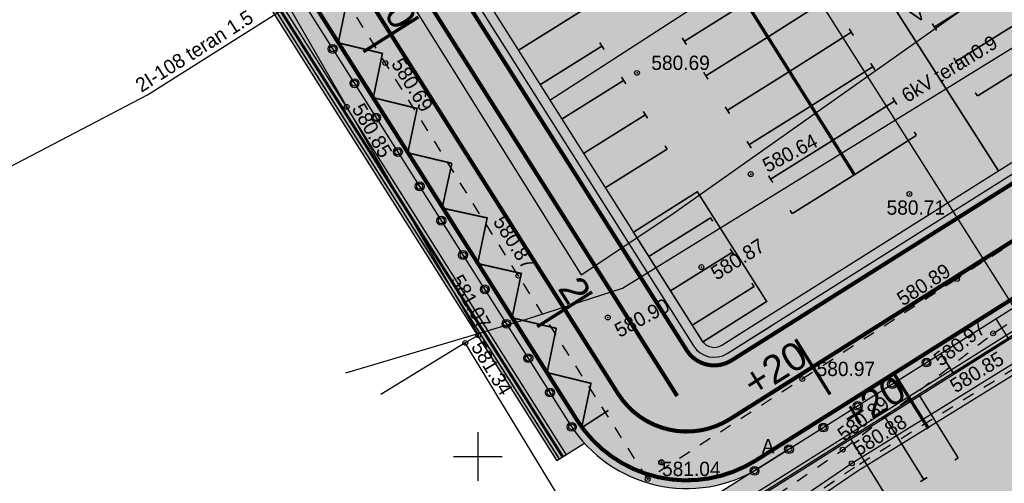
# Model space of a CAD drawing. Header units: metres. Extents: x 733306 to 734033, y 4473325 to 4475372.
# Tile 8 of 27: x 733822 to 733882, y 4474948 to 4474977. Entities that reach past the tile are written whole.
import ezdxf
from ezdxf.enums import TextEntityAlignment as Align

# ---------------------------------------------------------------- set-up
doc = ezdxf.new("R2010")
doc.units = ezdxf.units.M
doc.header["$LTSCALE"] = 0.5
doc.header["$MEASUREMENT"] = 0
doc.header["$PDMODE"] = 32
doc.header["$PDSIZE"] = 0.3
for name, pattern in [('Д_ТРОТ_ТРУБА', [3, 1.5, -1.5]), ('ДОРОГИ_СТРОЯЩ', [9, 8, -1]), ('ЗД_СТР_РАЗВ', [3, 2, -1]), ('невидимаяX2', [0.75, 0.5, -0.25])]:
    doc.linetypes.add(name, pattern=pattern)
for name, color, linetype in [('(001) Setka', 92, 'Continuous'), ('(001) Сетка', 92, 'Continuous'), ('(007) Здания', 7, 'Continuous'), ('(014) Водопровод', 5, 'ИК_Водопровод -------в--------'), ('(016) Кабель', 1, 'Continuous'), ('(020) Теплотрасса', 7, 'ИК_Теплотраса -------т--------'), ("(025) Yo'llar", 7, 'Continuous'), ('(025) Дорога', 7, 'Continuous'), ('(027) Гидрография', 7, 'Continuous'), ('(040) Ограда', 7, 'Continuous'), ('Трассы.Километры и пикеты', 7, 'Continuous')]:
    doc.layers.add(name, color=color, linetype=linetype)
doc.layers.add('.', color=7, linetype='Continuous', lineweight=15)
doc.styles.add('Arial_00010', font='arial.ttf', dxfattribs={"height": 0.2})
doc.styles.add('BM-431', font='txt')
doc.styles.add('D-431', font='txt')
doc.linetypes.add('ИК_Водопровод -------в--------', pattern='A,9,-0.6,["В",Standard,S=1.2,R=0,X=0,Y=-0.6],-1.2', length=10.8)
doc.linetypes.add('ИК_Теплотраса -------т--------', pattern='A,9,-0.6,["Т",Standard,S=1.2,R=0,X=0,Y=-0.6],-1.2', length=10.8)
doc.linetypes.add('ИК_Э_КАБ_ВН', pattern='A,8,-2,["<<",Standard,S=1,R=0,X=0,Y=-0.5],8,[">>",Standard,S=1,R=0,X=-1,Y=-0.5],-2', length=20)
doc.linetypes.add('ОГРАДА_М_1М', pattern='A,2.5,["о",Standard,S=1,R=0,X=0,Y=-0.35],0.5,["0",Standard,S=0.5,R=0,X=-0.3,Y=-0.25],2.5', length=5.5)
doc.linetypes.add('ограждение2', pattern='A,0.25,-0.1,[132,ltypeshp.shx,S=0.1,R=0,X=-0.1,Y=0],-0.1,1', length=1.45)
pattern_1 = [(45, (2188.95611, 1349.47853), (0.0662912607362, 0.243067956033), [0.3125, -0.0625, 0, -0.0625])]
pattern_2 = [(0, (2166.88166, 1456.62503), (0, 0.0825), [0.06, -0.0225]), (90, (2166.88166, 1456.62503), (-0.0825, 5e-18), [0.06, -0.0225])]

# ---------------------------------------------------------------- blocks, each defined once
blk = doc.blocks.new('Setka')
at = {"layer": '(001) Сетка'}
for p, q in [((0, 1.5), (0, -1.5)), ((-1.5, 0), (1.5, 0))]:
    blk.add_line(p, q, dxfattribs=at)
blk = doc.blocks.new('dsfgfdgfdg')
at = {"layer": '(007) Здания', "color": 8, "true_color": 0x828282}
blk.add_lwpolyline([(732259.365, 4473595.227), (732259.535, 4473601.315), (732246.891, 4473601.668), (732246.721, 4473595.581)], dxfattribs=at)
at = {"layer": '(007) Здания', "color": 8, "linetype": 'Continuous', "true_color": 0x828282}
for p in [(732254.059, 4473629.58, 580.711), (732260.034, 4473629.193, 580.893), (732264.054, 4473629.248, 580.973), (732247.724, 4473622.05, 580.64), (732238.702, 4473619.558, 580.689), (732260.024, 4473617.868, 580.967), (732265.024, 4473617.593, 580.895), (732266.033, 4473617.607, 580.88), (732250.874, 4473616.396, 580.872), (732250.349, 4473609.877, 580.9), (732229.77, 4473606.891, 580.692), (732245.2, 4473606.655, 580.867), (732260.014, 4473606.543, 581.041), (732230.739, 4473603.426, 580.852), (732246.932, 4473602.595, 581.074), (732246.891, 4473601.668, 581.338)]:
    blk.add_point(p, dxfattribs=at)
at = {"layer": '(014) Водопровод', "color": 8, "true_color": 0x828282}
blk.add_lwpolyline([(732161.966, 4473598.338), (732162.278, 4473611.129), (732182.515, 4473610.936), (732247.257, 4473609.926), (732247.176, 4473616.559), (732244.394, 4473686.19)], dxfattribs=at)
at = {"layer": '(016) Кабель', "color": 8, "linetype": 'ИК_Э_КАБ_ВН', "true_color": 0x828282}
blk.add_lwpolyline([(732244.437, 4473594.49), (732247.715, 4473605.615), (732249.32, 4473611.615), (732251.676, 4473716.363)], dxfattribs=at)
at = {"layer": '(020) Теплотрасса', "color": 8, "true_color": 0x828282}
for points in [[(732140.31, 4473589.974), (732189.531, 4473651.447), (732221.476, 4473631.582), (732286.38, 4473630.975)], [(732222.562, 4473584.024), (732223.456, 4473593.539), (732223.678, 4473613.226), (732222.143, 4473619.54), (732221.476, 4473631.582)]]:
    blk.add_lwpolyline(points, dxfattribs=at)
at = {"layer": '(025) Дорога', "color": 8, "linetype": 'ЗД_СТР_РАЗВ', "true_color": 0x828282, "flags": 128}
blk.add_lwpolyline([(732264.054, 4473629.248), (732264.191, 4473656.42), (732264.141, 4473673.382), (732264.201, 4473685.347), (732264.222, 4473693.994), (732264.597, 4473694.232)], dxfattribs=at)
at = {"layer": '(025) Дорога', "color": 8, "linetype": 'Д_ТРОТ_ТРУБА', "true_color": 0x828282}
for points in [[(732199.166, 4473638.257), (732199.306, 4473656.96), (732219.198, 4473657.062), (732256.751, 4473656.927), (732258.535, 4473655.598), (732259.599, 4473653.925), (732260.013, 4473652.004), (732260.034, 4473629.116)], [(732260.034, 4473629.116), (732260.014, 4473606.543), (732245.2, 4473606.655), (732198.908, 4473607.363), (732199.11, 4473631.597), (732199.166, 4473638.257)], [(732265.469, 4473602.203), (732265.024, 4473617.593), (732264.054, 4473629.248), (732264.054, 4473629.248)]]:
    blk.add_lwpolyline(points, dxfattribs=at)
at = {"layer": '(027) Гидрография', "color": 8, "true_color": 0x828282}
for points in [[(732266.286, 4473629.217), (732266.033, 4473617.607), (732266.352, 4473603.614), (732266.46, 4473598.867)], [(732266.886, 4473629.211), (732266.633, 4473617.607), (732266.952, 4473603.628), (732267.06, 4473598.88)]]:
    blk.add_lwpolyline(points, dxfattribs=at)
at = {"layer": '(027) Гидрография', "color": 8, "linetype": 'Д_ТРОТ_ТРУБА', "true_color": 0x828282}
blk.add_lwpolyline([(732266.586, 4473629.218), (732266.333, 4473617.607), (732266.652, 4473603.621), (732266.76, 4473598.874)], dxfattribs=at)
at = {"layer": '(040) Ограда', "color": 8, "linetype": 'ОГРАДА_М_1М', "true_color": 0x828282}
blk.add_lwpolyline([(732198.389, 4473603.353), (732198.353, 4473605.088), (732246.932, 4473602.595), (732246.891, 4473601.668)], dxfattribs=at)
at = {"layer": '(001) Setka', "color": 8, "true_color": 0x828282, "rotation": 57.07525194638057}
blk.add_blockref('Setka', (732253.171, 4473598.519), dxfattribs=at)
at = {"layer": '(007) Здания', "color": 8, "true_color": 0x828282, "char_height": 0.88, "attachment_point": 4, "style": 'D-431'}
for s, insert, rotation in [('580.71', (732254, 4473627.947, 580.711), 57.07525), ('580.89', (732259.213, 4473625.487, 580.893), 89.94864), ('580.97', (732263.602, 4473625.378, 580.973), 94.75645), ('580.85', (732265.465, 4473625.313, 580.847), 88.75063), ('580.64', (732247.793, 4473622.985, 580.64), 84.78407), ('580.69', (732238.663, 4473620.631, 580.689), 57.07525), ('580.97', (732259.985, 4473618.942, 580.967), 57.07525), ('580.88', (732265.468, 4473618.2, 580.88), 88.75063), ('580.89', (732264.253, 4473617.905, 580.895), 94.75645), ('580.87', (732251.652, 4473616.729, 580.872), 88.94546), ('580.90', (732251.362, 4473609.834, 580.9), 85.39203), ('581.04', (732259.975, 4473607.617, 581.041), 57.07525), ('580.69', (732230, 4473607.575, 580.692), 359.1234), ('580.87', (732241.55, 4473607.561, 580.867), 359.44395), ('580.85', (732231.012, 4473604.045, 580.852), 357.06266), ('581.07', (732243.151, 4473603.409, 581.074), 357.06266), ('581.34', (732247.284, 4473602.243, 581.338), 358.40024)]:
    blk.add_mtext(s, dxfattribs=dict(at, insert=insert, rotation=rotation))
at = {"layer": '(014) Водопровод', "color": 8, "linetype": 'Continuous', "true_color": 0x828282, "style": 'BM-431'}
blk.add_text('V-150 teran1.0', height=0.875, rotation=92.28789, dxfattribs=at).set_placement((732245.504, 4473635.636, -3484))
at = {"layer": '(016) Кабель', "color": 8, "linetype": 'Continuous', "true_color": 0x828282, "style": 'BM-431'}
blk.add_text('6kV teran0.9', height=0.875, rotation=88.71146, dxfattribs=at).set_placement((732249.298, 4473632.502))
at = {"layer": '(020) Теплотрасса', "color": 8, "linetype": 'Continuous', "true_color": 0x828282, "style": 'BM-431'}
blk.add_text('2I-108 teran 1.5', height=0.875, rotation=89.35353, dxfattribs=at).set_placement((732223.154, 4473593.286))
at = {"layer": "(025) Yo'llar", "color": 8, "linetype": 'ДОРОГИ_СТРОЯЩ', "true_color": 0x828282, "style": 'BM-431'}
blk.add_text('A', height=0.875, rotation=57.07525, dxfattribs=at).set_placement((732262.498, 4473613.292))
blk = doc.blocks.new('BLOCK_2_14_0_255')
at = {"layer": 'Трассы.Километры и пикеты', "color": 0, "const_width": 2}
blk.add_lwpolyline([(0, -20), (0, 20)], dxfattribs=at)
blk = doc.blocks.new('hjhgjghjfghjhgj')
at = {"layer": '(007) Здания', "true_color": 0xababab}
h = blk.add_hatch(dxfattribs=at)
h.set_pattern_fill('ANSI36', color=253)
h.set_pattern_definition([(45, (368243.9679, 2238217.12241), (0.066291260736, 0.243067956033), [0.3125, -0.0625, 0, -0.0625])])
edge = h.paths.add_edge_path(flags=16)
edge.add_line((734380.208, 4475005.519), (734379.664, 4474963.501))
edge.add_line((734379.664, 4474963.501), (734335.295, 4474963.961))
edge.add_arc((734335.102, 4474991.296), 27.336, 266.41321, 270.40634, ccw=False)
edge.add_arc((734333.642, 4474965.331), 1.341, 224.54866, 259.23536, ccw=False)
edge.add_arc((734333.517, 4474965.398), 1.305, 172.97049, 230.50749, ccw=False)
edge.add_arc((734337.726, 4474965.761), 5.509, 176.40138, 182.11574, ccw=False)
edge.add_line((734332.228, 4474966.107), (734333.293, 4475001.234))
edge.add_arc((734337.682, 4475001.177), 4.39, 89.9353, 179.25856, ccw=False)
edge.add_line((734337.687, 4475005.567), (734380.208, 4475005.519))
h.paths.add_polyline_path([(734380.818, 4474961.489), (734381.396, 4475006.128), (734385.396, 4475006.123), (734384.818, 4474961.447)], flags=17)
h.paths.add_polyline_path([(734380.846, 4474963.489), (734379.666, 4474963.501), (734379.724, 4474968.111), (734380.904, 4474968.095)], flags=16)
h.paths.add_polyline_path([(734380.846, 4474963.489), (734379.666, 4474963.501)], flags=16)
edge = h.paths.add_edge_path()
edge.add_line((734384.818, 4474961.447), (734384.745, 4474954.448))
edge.add_line((734384.745, 4474954.448), (734443.54, 4474953.838))
edge.add_arc((734443.628, 4474962.337), 8.5, 269.40571, 359.25856)
edge.add_line((734452.127, 4474962.227), (734453.258, 4475049.593))
edge.add_line((734453.258, 4475049.593), (734446.258, 4475049.683))
edge.add_line((734446.258, 4475049.683), (734445.848, 4475017.996))
edge.add_arc((734440.849, 4475018.061), 5, 269.9353, 359.25856, ccw=False)
edge.add_line((734440.843, 4475013.061), (734337.897, 4475013.177))
edge.add_arc((734337.902, 4475018.177), 5, 179.25856, 269.9353, ccw=False)
edge.add_line((734332.903, 4475018.242), (734333.337, 4475051.826))
edge.add_line((734333.337, 4475051.826), (734326.338, 4475051.916))
edge.add_line((734326.338, 4475051.916), (734325.195, 4474963.588))
edge.add_arc((734333.694, 4474963.478), 8.5, 179.25856, 269.40571)
edge.add_line((734333.606, 4474954.978), (734380.745, 4474954.489))
edge.add_line((734380.745, 4474954.489), (734380.747, 4474954.589))
edge.add_line((734380.747, 4474954.589), (734380.818, 4474961.489))
edge.add_line((734380.818, 4474961.489), (734384.818, 4474961.447))
h.paths.add_polyline_path([(734384.903, 4474968.057), (734386.083, 4474968.042), (734386.032, 4474964.045), (734384.852, 4474964.057)])
h.paths.add_polyline_path([(734385.848, 4474964.047), (734384.852, 4474964.057), (734384.903, 4474968.057), (734385.9, 4474968.044), (734386.388, 4475005.512), (734385.388, 4475005.513), (734384.804, 4474962.63), (734384.843, 4474963.447), (734385.84, 4474963.437)])
at = {"layer": '(007) Здания', "ltscale": 0.1}
h = blk.add_hatch(dxfattribs=at)
h.set_pattern_fill('AR-HBONE', color=30, scale=0.2)
h.set_pattern_definition([(45, (2188.9561, 1349.4785), (9e-17, 1.1313708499), [2.4, -0.8]), (135, (2189.5218, 1350.0442), (9e-17, 1.1313708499), [2.4, -0.8])])
h.paths.add_polyline_path([(734325.065, 4474953.567), (734326.255, 4475045.509), (734324.755, 4475045.536), (734323.565, 4474953.582)])
edge = h.paths.add_edge_path()
edge.add_line((734444.998, 4474952.323), (734445.019, 4474953.952))
edge.add_arc((734443.628, 4474962.337), 8.5, 269.40571, 279.42281, ccw=False)
edge.add_line((734443.54, 4474953.838), (734333.606, 4474954.978))
edge.add_arc((734333.694, 4474963.478), 8.5, 259.09431, 269.40571, ccw=False)
edge.add_line((734332.086, 4474955.131), (734332.065, 4474953.494))
edge.add_line((734332.065, 4474953.494), (734444.998, 4474952.323))
h.paths.add_polyline_path([(734453.797, 4474975.343), (734452.297, 4474975.362), (734451.998, 4474952.25), (734453.498, 4474952.235)])
h.paths.add_polyline_path([(734454.395, 4475021.537), (734452.895, 4475021.557), (734452.349, 4474979.362), (734453.849, 4474979.342)])
h.paths.add_polyline_path([(734452.947, 4475025.557), (734454.447, 4475025.537), (734454.621, 4475038.994), (734454.62, 4475038.994), (734454.623, 4475039.174), (734454.675, 4475043.174), (734453.175, 4475043.201)])
at = {"layer": '(007) Здания', "ltscale": 2, "true_color": 0xababab}
h = blk.add_hatch(color=253, dxfattribs=at)
h.dxf.hatch_style = 1
h.paths.add_polyline_path([(734500.281, 4475020.588), (734506.106, 4475032.931), (734506.199, 4475038.056), (734454.621, 4475038.994), (734453.498, 4474952.235), (734457.885, 4474952.189), (734457.976, 4474959.189)])
at = {"layer": '(007) Здания'}
h = blk.add_hatch(dxfattribs=at)
h.set_pattern_fill('ANSI36', color=4)
h.set_pattern_definition(pattern_1)
h.paths.add_polyline_path([(734392.943, 4475005.505), (734392.943, 4475006.115), (734385.396, 4475006.123), (734385.388, 4475005.513)])
h.paths.add_polyline_path([(734425.927, 4475005.468), (734425.927, 4475006.078), (734396.943, 4475006.11), (734396.943, 4475005.5)])
edge = h.paths.add_edge_path()
edge.add_line((734444.55, 4474964.793), (734445.152, 4474964.785))
edge.add_arc((734443.661, 4474964.947), 1.5, 353.77836, 359.25856)
edge.add_line((734445.16, 4474964.928), (734445.128, 4474962.318))
edge.add_line((734445.128, 4474962.318), (734445.628, 4475000.996))
edge.add_arc((734440.629, 4475001.061), 5, 359.25856, 449.9353)
edge.add_line((734440.634, 4475006.061), (734429.927, 4475006.073))
edge.add_line((734429.927, 4475006.073), (734429.927, 4475005.463))
edge.add_line((734429.927, 4475005.463), (734440.634, 4475005.451))
edge.add_arc((734440.629, 4475001.061), 4.39, -0.74144, 89.9353, ccw=False)
edge.add_line((734445.018, 4475001.004), (734444.55, 4474964.793))
at = {"layer": '(007) Здания', "ltscale": 2, "true_color": 0xababab}
h = blk.add_hatch(color=253, dxfattribs=at)
h.dxf.hatch_style = 1
edge = h.paths.add_edge_path()
edge.add_line((734386.032, 4474964.045), (734443.643, 4474963.447))
edge.add_arc((734443.652, 4474964.337), 0.89, 269.40571, 359.23646)
edge.add_line((734444.542, 4474964.325), (734445.018, 4475001.004))
edge.add_arc((734440.629, 4475001.061), 4.39, 359.25856, 449.9353)
edge.add_line((734440.634, 4475005.451), (734386.568, 4475005.512))
edge.add_line((734386.568, 4475005.512), (734386.032, 4474964.045))
h = blk.add_hatch(color=253, dxfattribs=at)
h.dxf.hatch_style = 1
h.paths.add_polyline_path([(734452.349, 4474979.362), (734453.849, 4474979.342), (734453.797, 4474975.343), (734452.297, 4474975.362)])
at = {"layer": '(007) Здания'}
h = blk.add_hatch(color=256, dxfattribs=at)
h.dxf.hatch_style = 1
h.set_gradient(color1=(255, 255, 255), one_color=1, tint=1, name='INVCYLINDER')
h.paths.add_polyline_path([(734439.003, 4474965.524), (734439.066, 4474965.537), (734439.1, 4474965.558), (734439.136, 4474965.605), (734439.155, 4474965.651), (734439.255, 4474965.911), (734439.27, 4474965.931), (734439.295, 4474965.942), (734439.325, 4474965.96), (734439.344, 4474965.978), (734439.373, 4474966.017), (734439.39, 4474966.055), (734439.39, 4474966.479), (734439.279, 4474966.479), (734439.279, 4474966.626), (734439.269, 4474966.656), (734439.254, 4474966.68), (734439.235, 4474966.697), (734439.212, 4474966.709), (734439.189, 4474966.717), (734439.158, 4474966.717), (734439.134, 4474966.717), (734439.117, 4474966.704), (734439.093, 4474966.687), (734439.079, 4474966.669), (734439.068, 4474966.655), (734439.065, 4474966.63), (734439.065, 4474966.483), (734438.308, 4474966.483), (734438.308, 4474966.62), (734438.3, 4474966.65), (734438.283, 4474966.676), (734438.263, 4474966.695), (734438.239, 4474966.709), (734438.218, 4474966.715), (734438.191, 4474966.715), (734438.168, 4474966.712), (734438.141, 4474966.7), (734438.112, 4474966.677), (734438.096, 4474966.637), (734438.096, 4474966.588), (734438.096, 4474966.482), (734437.981, 4474966.482), (734437.981, 4474966.294), (734437.901, 4474966.217), (734437.821, 4474966.099), (734437.757, 4474965.97), (734437.721, 4474965.89), (734437.695, 4474965.745), (734437.69, 4474965.617), (734437.706, 4474965.478), (734437.742, 4474965.348), (734437.811, 4474965.199), (734437.873, 4474965.108), (734437.958, 4474965.011), (734438.081, 4474964.911), (734438.191, 4474964.849), (734438.339, 4474964.789), (734438.495, 4474964.76), (734438.587, 4474964.76), (734438.744, 4474964.771), (734438.838, 4474964.796), (734439.03, 4474964.881), (734439.23, 4474965.051), (734439.293, 4474965.112), (734439.354, 4474965.083), (734439.414, 4474965.065), (734439.464, 4474965.06), (734439.498, 4474965.061), (734439.549, 4474965.067), (734439.595, 4474965.082), (734439.635, 4474965.1), (734439.694, 4474965.138), (734439.865, 4474965.307), (734439.769, 4474965.408), (734439.916, 4474965.555), (734439.93, 4474965.582), (734439.927, 4474965.607), (734439.917, 4474965.621), (734439.9, 4474965.633), (734439.88, 4474965.639), (734439.855, 4474965.635), (734439.831, 4474965.611), (734439.702, 4474965.481), (734439.557, 4474965.624), (734439.709, 4474965.774), (734439.716, 4474965.792), (734439.716, 4474965.821), (734439.706, 4474965.836), (734439.694, 4474965.846), (734439.675, 4474965.853), (734439.656, 4474965.853), (734439.632, 4474965.845), (734439.601, 4474965.812), (734439.487, 4474965.695), (734439.387, 4474965.797), (734439.23, 4474965.639), (734439.195, 4474965.595), (734439.166, 4474965.538), (734439.15, 4474965.499), (734439.142, 4474965.456), (734439.142, 4474965.385), (734439.147, 4474965.317), (734439.17, 4474965.258), (734439.191, 4474965.222), (734439.058, 4474965.099), (734438.985, 4474965.035), (734438.925, 4474964.995), (734438.849, 4474964.953), (734438.782, 4474964.923), (734438.718, 4474964.905), (734438.653, 4474964.892), (734438.593, 4474964.885), (734438.527, 4474964.883), (734438.458, 4474964.887), (734438.365, 4474964.904), (734438.279, 4474964.934), (734438.231, 4474964.954), (734438.163, 4474964.994), (734438.1, 4474965.035), (734438.024, 4474965.104), (734437.981, 4474965.148), (734437.912, 4474965.243), (734437.867, 4474965.331), (734437.839, 4474965.416), (734437.823, 4474965.479), (734437.814, 4474965.558), (734437.81, 4474965.628), (734437.818, 4474965.754), (734437.844, 4474965.861), (734437.929, 4474966.022), (734437.98, 4474966.099), (734437.98, 4474966.051), (734438.03, 4474965.966), (734438.062, 4474965.949), (734438.102, 4474965.932), (734438.127, 4474965.894), (734438.242, 4474965.592), (734438.273, 4474965.559), (734438.308, 4474965.537), (734438.362, 4474965.527)])
h.paths.add_polyline_path([(734439.079, 4474966.15, -1), (734439.265, 4474966.15, -1)], flags=16)
h.paths.add_polyline_path([(734438.108, 4474966.15, -1), (734438.294, 4474966.15, -1)], flags=16)
h = blk.add_hatch(color=256, dxfattribs=at)
h.dxf.hatch_style = 1
h.set_gradient(color1=(255, 255, 255), one_color=1, tint=1, name='INVCYLINDER')
h.paths.add_polyline_path([(734441.531, 4474965.524), (734441.594, 4474965.537), (734441.628, 4474965.558), (734441.665, 4474965.605), (734441.683, 4474965.651), (734441.783, 4474965.911), (734441.798, 4474965.931), (734441.824, 4474965.942), (734441.853, 4474965.96), (734441.873, 4474965.978), (734441.902, 4474966.017), (734441.919, 4474966.055), (734441.919, 4474966.479), (734441.808, 4474966.479), (734441.808, 4474966.626), (734441.798, 4474966.656), (734441.783, 4474966.68), (734441.764, 4474966.697), (734441.74, 4474966.709), (734441.718, 4474966.717), (734441.687, 4474966.717), (734441.663, 4474966.717), (734441.646, 4474966.704), (734441.622, 4474966.687), (734441.608, 4474966.669), (734441.597, 4474966.655), (734441.593, 4474966.63), (734441.593, 4474966.483), (734440.836, 4474966.483), (734440.836, 4474966.62), (734440.829, 4474966.65), (734440.812, 4474966.676), (734440.792, 4474966.695), (734440.768, 4474966.709), (734440.746, 4474966.715), (734440.72, 4474966.715), (734440.697, 4474966.712), (734440.67, 4474966.7), (734440.641, 4474966.677), (734440.625, 4474966.637), (734440.625, 4474966.588), (734440.625, 4474966.482), (734440.51, 4474966.482), (734440.51, 4474966.294), (734440.429, 4474966.217), (734440.349, 4474966.099), (734440.285, 4474965.97), (734440.249, 4474965.89), (734440.224, 4474965.745), (734440.219, 4474965.617), (734440.234, 4474965.478), (734440.271, 4474965.348), (734440.339, 4474965.199), (734440.402, 4474965.108), (734440.487, 4474965.011), (734440.609, 4474964.911), (734440.719, 4474964.849), (734440.868, 4474964.789), (734441.024, 4474964.76), (734441.116, 4474964.76), (734441.272, 4474964.771), (734441.367, 4474964.796), (734441.559, 4474964.881), (734441.758, 4474965.051), (734441.821, 4474965.112), (734441.882, 4474965.083), (734441.943, 4474965.065), (734441.993, 4474965.06), (734442.027, 4474965.061), (734442.078, 4474965.067), (734442.124, 4474965.082), (734442.163, 4474965.1), (734442.223, 4474965.138), (734442.394, 4474965.307), (734442.298, 4474965.408), (734442.445, 4474965.555), (734442.459, 4474965.582), (734442.456, 4474965.607), (734442.446, 4474965.621), (734442.428, 4474965.633), (734442.409, 4474965.639), (734442.383, 4474965.635), (734442.359, 4474965.611), (734442.231, 4474965.481), (734442.086, 4474965.624), (734442.238, 4474965.774), (734442.245, 4474965.792), (734442.245, 4474965.821), (734442.234, 4474965.836), (734442.222, 4474965.846), (734442.204, 4474965.853), (734442.185, 4474965.853), (734442.161, 4474965.845), (734442.129, 4474965.812), (734442.016, 4474965.695), (734441.916, 4474965.797), (734441.759, 4474965.639), (734441.724, 4474965.595), (734441.695, 4474965.538), (734441.679, 4474965.499), (734441.67, 4474965.456), (734441.67, 4474965.385), (734441.676, 4474965.317), (734441.698, 4474965.258), (734441.719, 4474965.222), (734441.587, 4474965.099), (734441.514, 4474965.035), (734441.454, 4474964.995), (734441.378, 4474964.953), (734441.311, 4474964.923), (734441.247, 4474964.905), (734441.182, 4474964.892), (734441.121, 4474964.885), (734441.055, 4474964.883), (734440.986, 4474964.887), (734440.893, 4474964.904), (734440.808, 4474964.934), (734440.76, 4474964.954), (734440.691, 4474964.994), (734440.628, 4474965.035), (734440.553, 4474965.104), (734440.509, 4474965.148), (734440.441, 4474965.243), (734440.396, 4474965.331), (734440.367, 4474965.416), (734440.352, 4474965.479), (734440.343, 4474965.558), (734440.338, 4474965.628), (734440.346, 4474965.754), (734440.372, 4474965.861), (734440.458, 4474966.022), (734440.508, 4474966.099), (734440.508, 4474966.051), (734440.558, 4474965.966), (734440.591, 4474965.949), (734440.631, 4474965.932), (734440.656, 4474965.894), (734440.771, 4474965.592), (734440.802, 4474965.559), (734440.837, 4474965.537), (734440.891, 4474965.527)])
h.paths.add_polyline_path([(734441.608, 4474966.15, -1), (734441.794, 4474966.15, -1)], flags=16)
h.paths.add_polyline_path([(734440.637, 4474966.15, -1), (734440.823, 4474966.15, -1)], flags=16)
h = blk.add_hatch(dxfattribs=at)
h.set_pattern_fill('ANSI36', color=4)
h.set_pattern_definition([(45, (2169.83036, 1479.22558), (0.0662912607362, 0.243067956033), [0.3125, -0.0625, 0, -0.0625])])
edge = h.paths.add_edge_path()
edge.add_arc((734333.72, 4474965.478), 0.89, 179.25856, 269.40571)
edge.add_line((734333.711, 4474964.588), (734443.643, 4474963.447))
edge.add_arc((734443.652, 4474964.337), 0.89, 269.40571, 359.23646)
edge.add_line((734444.542, 4474964.325), (734444.549, 4474964.793))
edge.add_line((734444.549, 4474964.793), (734445.159, 4474964.785))
edge.add_line((734445.159, 4474964.785), (734445.152, 4474964.317))
edge.add_arc((734443.652, 4474964.337), 1.5, 269.40571, 359.23646, ccw=False)
edge.add_line((734443.637, 4474962.837), (734333.704, 4474963.978))
edge.add_arc((734333.72, 4474965.478), 1.5, 179.25856, 269.40571, ccw=False)
edge.add_line((734332.22, 4474965.497), (734332.235, 4474966.639))
edge.add_line((734332.235, 4474966.639), (734332.845, 4474966.631))
edge.add_line((734332.845, 4474966.631), (734332.83, 4474965.489))
h.paths.add_polyline_path([(734380.84, 4474963.589), (734380.844, 4474963.989), (734384.844, 4474963.947), (734384.839, 4474963.547)])
h = blk.add_hatch(dxfattribs=at)
h.set_pattern_fill('ANSI36', color=8)
h.set_pattern_definition(pattern_1)
h.paths.add_polyline_path([(734332.06, 4474953.094), (734332.065, 4474953.494), (734318.128, 4474953.639), (734318.124, 4474953.239)])
h.paths.add_polyline_path([(734451.998, 4474952.25), (734451.993, 4474951.85), (734458.155, 4474951.786), (734458.159, 4474952.186)])
h.paths.add_polyline_path([(734384.73, 4474952.948), (734384.726, 4474952.548), (734444.993, 4474951.923), (734444.998, 4474952.323)])
h.paths.add_polyline_path([(734347.674, 4474953.332), (734347.669, 4474952.932), (734380.726, 4474952.589), (734380.73, 4474952.989)])
h.paths.add_polyline_path([(734340.669, 4474953.005), (734340.674, 4474953.405), (734332.065, 4474953.494), (734332.06, 4474953.094)])
at = {"layer": '.', "lineweight": 5, "ltscale": 5, "true_color": 0xd6d600}
h = blk.add_hatch(dxfattribs=at)
h.set_pattern_fill('ANGLE', color=52, scale=0.3)
h.set_pattern_definition(pattern_2)
h.paths.add_polyline_path([(734454.575, 4475043.175), (734454.375, 4475043.178), (734453.198, 4474952.238), (734453.398, 4474952.236)])
h = blk.add_hatch(dxfattribs=at)
h.set_pattern_fill('ANGLE', color=52, scale=0.3)
h.set_pattern_definition(pattern_2)
edge = h.paths.add_edge_path()
edge.add_line((734444.999, 4474952.423), (734332.066, 4474953.594))
edge.add_line((734332.066, 4474953.594), (734332.068, 4474953.794))
edge.add_line((734332.068, 4474953.794), (734445.001, 4474952.623))
edge.add_line((734445.001, 4474952.623), (734444.998, 4474952.323))
at = {"layer": '(007) Здания', "color": 1}
for points in [[(734326.338, 4475051.916), (734325.195, 4474963.588, 0.414966), (734333.606, 4474954.978), (734443.54, 4474953.838, 0.413462), (734452.127, 4474962.227), (734453.258, 4475049.593)], [(734445.16, 4474964.927), (734445.628, 4475000.996, 0.417677), (734440.634, 4475006.061), (734385.396, 4475006.123)], [(734444.55, 4474964.935), (734445.018, 4475001.004, 0.417677), (734440.634, 4475005.451), (734385.395, 4475005.513)], [(734332.3, 4474971.629), (734332.22, 4474965.497, 0.414966), (734333.704, 4474963.978), (734443.637, 4474962.837, 0.413349), (734445.152, 4474964.317), (734445.195, 4474967.493)], [(734332.909, 4474971.621), (734332.83, 4474965.489, 0.414966), (734333.711, 4474964.588), (734443.643, 4474963.447, 0.413349), (734444.542, 4474964.325), (734444.585, 4474967.501)]]:
    blk.add_lwpolyline(points, format="xyb", dxfattribs=at)
at = {"layer": '(007) Здания', "ltscale": 50, "const_width": 0.25}
for points in [[(734384.741, 4474954.948), (734443.545, 4474954.338, 0.413462), (734451.627, 4474962.234), (734452.758, 4475049.599)], [(734445.653, 4474964.252), (734446.128, 4475000.99, 0.417677), (734440.635, 4475006.561), (734385.397, 4475006.623)], [(734384.833, 4474962.947), (734443.632, 4474962.337, 0.413349), (734445.652, 4474964.311), (734445.695, 4474967.487)]]:
    blk.add_lwpolyline(points, format="xyb", dxfattribs=at)
at = {"layer": '(007) Здания', "linetype": 'невидимаяX2', "ltscale": 50, "const_width": 0.25}
blk.add_lwpolyline([(734384.773, 4474957.948), (734443.576, 4474957.338, 0.413462), (734448.627, 4474962.273), (734449.758, 4475049.638)], format="xyb", dxfattribs=at)
at = {"layer": '(007) Здания', "color": 1}
blk.add_lwpolyline([(734454.575, 4475043.175), (734454.375, 4475043.178), (734453.198, 4474952.238), (734453.398, 4474952.236)], close=True, dxfattribs=at)
for points in [[(734453.498, 4474952.235), (734454.675, 4475043.174)], [(734452.349, 4474979.362), (734453.849, 4474979.342), (734453.797, 4474975.343), (734452.297, 4474975.362), (734452.349, 4474979.362)], [(734452.349, 4474979.362), (734453.849, 4474979.342)], [(734452.297, 4474975.362), (734453.797, 4474975.343)], [(734452.153, 4474964.256), (734451.993, 4474951.85)], [(734444.999, 4474952.423), (734332.066, 4474953.594)], [(734332.068, 4474953.794), (734445.001, 4474952.623), (734444.998, 4474952.323)], [(734445.019, 4474953.952), (734444.993, 4474951.923)], [(734347.674, 4474953.332), (734444.998, 4474952.323)], [(734384.726, 4474952.548), (734444.993, 4474951.923)]]:
    blk.add_lwpolyline(points, dxfattribs=at)
at = {"layer": '(007) Здания', "color": 7, "true_color": 0xffffff}
for points, const_width in [([(734435.235, 4474985.948), (734435.31, 4474990.447)], 0.1), ([(734437.735, 4474985.906), (734437.81, 4474990.405)], 0.1), ([(734440.234, 4474985.864), (734440.309, 4474990.364)], 0.1), ([(734430.223, 4474981.471), (734430.183, 4474976.971)], 0.1), ([(734432.723, 4474981.449), (734432.683, 4474976.949)], 0.1), ([(734435.223, 4474981.409), (734435.183, 4474976.909)], 0.1), ([(734437.723, 4474981.387), (734437.683, 4474976.887)], 0.1), ([(734440.223, 4474981.364), (734440.183, 4474976.864)], 0.1), ([(734390.187, 4474977.502), (734440.183, 4474976.864)], 0.2), ([(734427.61, 4474972.555), (734427.684, 4474977.055)], 0.1), ([(734430.109, 4474972.514), (734430.184, 4474977.013)], 0.1), ([(734432.609, 4474972.472), (734432.683, 4474976.972)], 0.1), ([(734435.109, 4474972.448), (734435.183, 4474976.948)], 0.1), ([(734437.608, 4474972.407), (734437.683, 4474976.906)], 0.1), ([(734440.108, 4474972.365), (734440.183, 4474976.864)], 0.1), ([(734453.765, 4474972.843), (734458.264, 4474972.761)], 0.1), ([(734453.732, 4474970.343), (734458.231, 4474970.262)], 0.1), ([(734422.523, 4474963.666), (734422.598, 4474968.166)], 0.1), ([(734425.024, 4474963.64), (734425.099, 4474968.14)], 0.1), ([(734427.523, 4474963.615), (734427.597, 4474968.114)], 0.1), ([(734430.024, 4474963.589), (734430.099, 4474968.088)], 0.1), ([(734432.522, 4474963.563), (734432.597, 4474968.062)], 0.1), ([(734437.522, 4474963.511), (734437.596, 4474968.01)], 0.1), ([(734440.023, 4474963.485), (734440.098, 4474967.984)], 0.1), ([(734442.521, 4474963.459), (734442.596, 4474967.958)], 0.1), ([(734453.7, 4474967.844), (734458.199, 4474967.762)], 0.1)]:
    blk.add_lwpolyline(points, dxfattribs=dict(at, const_width=const_width))
for points in [[(734434.985, 4474985.932, 0.1, 0.1, 0), (734435.235, 4474985.93, 0.1, 0.1, 0), (734435.485, 4474985.928, 0, 0, 0)], [(734437.485, 4474985.891, 0.1, 0.1, 0), (734437.735, 4474985.889, 0.1, 0.1, 0), (734437.985, 4474985.886, 0, 0, 0)], [(734439.984, 4474985.849, 0.1, 0.1, 0), (734440.234, 4474985.847, 0.1, 0.1, 0), (734440.234, 4474985.847, 0, 0, 0)], [(734432.474, 4474981.47, 0.1, 0.1, 0), (734432.723, 4474981.466, 0.1, 0.1, 0), (734432.973, 4474981.462, 0, 0, 0)], [(734434.973, 4474981.43, 0.1, 0.1, 0), (734435.223, 4474981.426, 0.1, 0.1, 0), (734435.473, 4474981.422, 0, 0, 0)], [(734437.473, 4474981.408, 0.1, 0.1, 0), (734437.723, 4474981.404, 0.1, 0.1, 0), (734437.973, 4474981.4, 0, 0, 0)], [(734439.973, 4474981.386, 0.1, 0.1, 0), (734440.223, 4474981.382, 0.1, 0.1, 0), (734440.223, 4474981.382, 0, 0, 0)], [(734458.264, 4474972.761, 0.1, 0.1, 0), (734458.264, 4474972.761, 0.1, 0.1, 0), (734458.259, 4474972.511, 0, 0, 0)], [(734427.359, 4474972.54, 0.1, 0.1, 0), (734427.609, 4474972.538, 0.1, 0.1, 0), (734427.859, 4474972.535, 0, 0, 0)], [(734429.859, 4474972.499, 0.1, 0.1, 0), (734430.109, 4474972.496, 0.1, 0.1, 0), (734430.359, 4474972.494, 0, 0, 0)], [(734432.358, 4474972.457, 0.1, 0.1, 0), (734432.608, 4474972.455, 0.1, 0.1, 0), (734432.858, 4474972.452, 0, 0, 0)], [(734434.858, 4474972.433, 0.1, 0.1, 0), (734435.108, 4474972.431, 0.1, 0.1, 0), (734435.358, 4474972.428, 0, 0, 0)], [(734437.358, 4474972.392, 0.1, 0.1, 0), (734437.608, 4474972.389, 0.1, 0.1, 0), (734437.858, 4474972.387, 0, 0, 0)], [(734439.858, 4474972.35, 0.1, 0.1, 0), (734440.108, 4474972.348, 0.1, 0.1, 0), (734440.108, 4474972.348, 0, 0, 0)], [(734458.236, 4474970.512, 0.1, 0.1, 0), (734458.231, 4474970.262, 0.1, 0.1, 0), (734458.227, 4474970.012, 0, 0, 0)], [(734424.849, 4474968.125, 0.1, 0.1, 0), (734425.099, 4474968.122, 0.1, 0.1, 0), (734425.349, 4474968.12, 0, 0, 0)], [(734427.347, 4474968.099, 0.1, 0.1, 0), (734427.597, 4474968.096, 0.1, 0.1, 0), (734427.847, 4474968.094, 0, 0, 0)], [(734429.848, 4474968.073, 0.1, 0.1, 0), (734430.098, 4474968.071, 0.1, 0.1, 0), (734430.348, 4474968.068, 0, 0, 0)], [(734432.347, 4474968.047, 0.1, 0.1, 0), (734432.597, 4474968.045, 0.1, 0.1, 0), (734432.597, 4474968.045, 0, 0, 0)], [(734437.596, 4474967.993, 0.1, 0.1, 0), (734437.596, 4474967.993, 0.1, 0.1, 0), (734437.846, 4474967.99, 0, 0, 0)], [(734439.848, 4474967.969, 0.1, 0.1, 0), (734440.098, 4474967.967, 0.1, 0.1, 0), (734440.348, 4474967.964, 0, 0, 0)], [(734442.346, 4474967.943, 0.1, 0.1, 0), (734442.596, 4474967.941, 0.1, 0.1, 0), (734442.596, 4474967.941, 0, 0, 0)]]:
    blk.add_lwpolyline(points, format="xyseb", dxfattribs=at)
at = {"layer": '(007) Здания', "color": 1, "const_width": 0.1, "elevation": -579.726}
blk.add_lwpolyline([(734435.756, 4474963.53), (734443.739, 4474963.447), (734443.787, 4474968.097), (734435.805, 4474968.18)], close=True, dxfattribs=at)
at = {"layer": '(007) Здания', "linetype": 'невидимаяX2', "ltscale": 50, "const_width": 0.25}
blk.add_lwpolyline([(734384.804, 4474960.948), (734445.673, 4474960.316)], dxfattribs=at)
at = {"layer": '(007) Здания', "color": 1, "linetype": 'ограждение2', "ltscale": 3, "const_width": 0.1}
blk.add_lwpolyline([(734384.728, 4474952.748), (734444.996, 4474952.123)], dxfattribs=at)
at = {"layer": '(007) Здания', "color": 1}
for centre, radius in [((734452.283, 4474974.308), 0.273), ((734452.283, 4474974.308), 0.182), ((734452.251, 4474971.809), 0.273), ((734452.251, 4474971.809), 0.182), ((734452.219, 4474969.309), 0.273), ((734452.219, 4474969.309), 0.182), ((734452.186, 4474966.809), 0.273), ((734452.186, 4474966.809), 0.182), ((734452.154, 4474964.309), 0.273), ((734452.154, 4474964.309), 0.182), ((734452.122, 4474961.809), 0.273), ((734452.122, 4474961.809), 0.182), ((734416.24, 4474954.122), 0.273), ((734416.24, 4474954.122), 0.182), ((734418.739, 4474954.096), 0.273), ((734418.739, 4474954.096), 0.182), ((734421.239, 4474954.07), 0.273), ((734421.239, 4474954.07), 0.182), ((734423.739, 4474954.044), 0.273), ((734423.739, 4474954.044), 0.182), ((734426.239, 4474954.018), 0.273), ((734426.239, 4474954.018), 0.182), ((734428.739, 4474953.992), 0.273), ((734428.739, 4474953.992), 0.182), ((734431.239, 4474953.966), 0.273), ((734431.239, 4474953.966), 0.182), ((734433.739, 4474953.94), 0.273), ((734433.739, 4474953.94), 0.182), ((734436.238, 4474953.914), 0.273), ((734436.238, 4474953.914), 0.182), ((734438.738, 4474953.888), 0.273), ((734438.738, 4474953.888), 0.182), ((734441.238, 4474953.862), 0.273), ((734441.238, 4474953.862), 0.182), ((734443.738, 4474953.836), 0.273), ((734443.738, 4474953.836), 0.182)]:
    blk.add_circle(centre, radius, dxfattribs=at)
at = {"color": 1, "ltscale": 20, "elevation": 580.098}
blk.add_lwpolyline([(734386.3, 4474984.779), (734444.803, 4474984.441)], dxfattribs=at)
at = {"color": 2}
for points in [[(734424.114, 4474954.527, 0.1, 0.1, 0), (734426.134, 4474956.456, 0.1, 0.1, 0), (734424.114, 4474954.527, 0.1, 0.1, 0), (734422.135, 4474956.494, 0.1, 0.1, 0), (734420.115, 4474954.586, 0.1, 0.1, 0), (734418.135, 4474956.538, 0.1, 0.1, 0), (734416.115, 4474954.609, 0.1, 0.1, 0), (734414.135, 4474956.568, 0.1, 0.1, 0), (734412.166, 4474954.64, 0.1, 0.1, 0), (734410.127, 4474956.661, 0.1, 0.1, 0), (734408.115, 4474954.662, 0.1, 0.1, 0), (734406.135, 4474956.656, 0.1, 0.1, 0), (734408.115, 4474954.662, 0, 0, 0)], [(734444.113, 4474954.319, 0.1, 0.1, 0), (734444.113, 4474956.286, 0.1, 0.1, 0), (734444.113, 4474954.319, 0.1, 0.1, 0), (734442.134, 4474956.286, 0.1, 0.1, 0), (734440.114, 4474954.379, 0.1, 0.1, 0), (734438.134, 4474956.33, 0.1, 0.1, 0), (734436.114, 4474954.402, 0.1, 0.1, 0), (734434.134, 4474956.36, 0.1, 0.1, 0), (734432.165, 4474954.433, 0.1, 0.1, 0), (734430.126, 4474956.454, 0.1, 0.1, 0), (734428.114, 4474954.455, 0.1, 0.1, 0), (734426.134, 4474956.448, 0.1, 0.1, 0), (734428.114, 4474954.455, 0, 0, 0)]]:
    blk.add_lwpolyline(points, format="xyseb", dxfattribs=at)
at = {"layer": '(007) Здания', "color": 6}
blk.add_blockref('dsfgfdgfdg', (2188.956, 1349.479), dxfattribs=at)
at = {"layer": 'Трассы.Километры и пикеты', "color": 1, "true_color": 0xff0000}
for p, xscale, yscale, rotation in [((734453.757, 4474972.233, 580.584), 0.09999999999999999, 0.09999999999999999, 89.25849393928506), ((734448.705, 4474968.294, 580.542), 0.1, 0.1, 89.26156752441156), ((734417.439, 4474957.609, 580.403), 0.1, 0.1, 359.4059788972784), ((734437.438, 4474957.402, 580.506), 0.1, 0.1, 359.4059788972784)]:
    blk.add_blockref('BLOCK_2_14_0_255', p, dxfattribs=dict(at, xscale=xscale, yscale=yscale, rotation=rotation))
at = {"layer": 'Трассы.Километры и пикеты', "color": 1, "true_color": 0xff0000, "style": 'Arial_00010'}
for s, height, rotation, p in [('+20', 1.7183, 89.25849, (734453.98, 4474972.23, 580.584)), ('+20', 1.7183, 89.26157, (734448.927, 4474968.291, 580.542)), ('+80', 1.7183, 359.40594, (734417.437, 4474957.387, 580.403)), ('2', 1.718, 359.40594, (734437.436, 4474957.179, 580.506))]:
    blk.add_text(s, height=height, rotation=rotation, dxfattribs=at).set_placement(p, align=Align.BOTTOM_RIGHT)

msp = doc.modelspace()

# ---------------------------------------------------------------- linework, layer by layer
at = {"layer": '(007) Здания'}
msp.add_lwpolyline([(733850.604, 4474943.012), (733855.806, 4474946.178), (733849.23, 4474956.983), (733844.028, 4474953.817)], dxfattribs=at)
at = {"layer": '(007) Здания', "linetype": 'Continuous'}
for p in [(733844.308, 4474974.194, 580.692), (733859.795, 4474973.581, 580.689), (733841.926, 4474971.497, 580.852), (733866.791, 4474967.362, 580.64), (733876.555, 4474966.138, 580.711), (733852.497, 4474961.113, 580.867), (733863.757, 4474961.645, 580.872), (733879.478, 4474960.912, 580.893), (733858, 4474958.543, 580.9), (733850.03, 4474957.453, 581.074), (733881.709, 4474957.568, 580.973), (733849.23, 4474956.983, 581.338), (733869.966, 4474954.765, 580.967), (733872.453, 4474950.419, 580.895), (733873.013, 4474949.579, 580.88), (733860.455, 4474948.618, 581.041)]:
    msp.add_point(p, dxfattribs=at)
at = {"layer": '(014) Водопровод'}
msp.add_lwpolyline([(733800.275, 4475026.458), (733811.181, 4475033.148), (733822.018, 4475016.057), (733856.36, 4474961.164), (733861.884, 4474964.838), (733918.819, 4475005.02)], dxfattribs=at)
at = {"layer": '(016) Кабель', "linetype": 'ИК_Э_КАБ_ВН'}
msp.add_lwpolyline([(733841.871, 4474955.141), (733852.991, 4474958.437), (733858.899, 4474960.351), (733948.104, 4475015.308)], dxfattribs=at)
at = {"layer": '(020) Теплотрасса'}
for points in [[(733781.483, 4475040.09), (733859.836, 4475032.187), (733860.525, 4474994.575), (733895.294, 4474939.766)], [(733821.196, 4474967.815), (733829.668, 4474972.236), (733846.314, 4474982.75), (733850.78, 4474987.47), (733860.525, 4474994.575)]]:
    msp.add_lwpolyline(points, dxfattribs=at)
at = {"layer": '(025) Дорога', "linetype": 'Д_ТРОТ_ТРУБА'}
for points in [[(733854.002, 4475016.931), (733869.777, 4475026.979), (733880.674, 4475010.337), (733900.973, 4474978.742), (733900.827, 4474976.522), (733900.001, 4474974.72), (733898.613, 4474973.328), (733879.413, 4474960.87)], [(733879.413, 4474960.87), (733860.455, 4474948.618), (733852.497, 4474961.113), (733827.93, 4475000.355), (733848.381, 4475013.357), (733854.002, 4475016.931)], [(733859.777, 4474941.68), (733872.453, 4474950.419), (733881.709, 4474957.568), (733881.709, 4474957.568)]]:
    msp.add_lwpolyline(points, dxfattribs=at)
at = {"layer": '(025) Дорога', "linetype": 'ЗД_СТР_РАЗВ', "flags": 128}
msp.add_lwpolyline([(733881.709, 4474957.568), (733904.591, 4474972.221), (733918.801, 4474981.483), (733928.878, 4474987.936), (733936.147, 4474992.618), (733936.551, 4474992.433)], dxfattribs=at)
at = {"layer": '(027) Гидрография'}
for points in [[(733882.896, 4474955.677), (733873.013, 4474949.579), (733861.441, 4474941.706), (733857.515, 4474939.035)], [(733883.217, 4474955.17), (733873.339, 4474949.075), (733861.779, 4474941.21), (733857.852, 4474938.539)]]:
    msp.add_lwpolyline(points, dxfattribs=at)
at = {"layer": '(027) Гидрография', "color": 4, "linetype": 'Д_ТРОТ_ТРУБА'}
msp.add_lwpolyline([(733883.06, 4474955.426), (733873.176, 4474949.327), (733861.61, 4474941.458), (733857.684, 4474938.787)], dxfattribs=at)
at = {"layer": '(040) Ограда', "linetype": 'ОГРАДА_М_1М'}
msp.add_lwpolyline([(733824.282, 4474998.611), (733825.718, 4474999.584), (733850.03, 4474957.453), (733849.23, 4474956.983)], dxfattribs=at)
at = {"color": 1, "ltscale": 20}
for points in [[(733882.045, 4474967.562), (733850.528, 4475016.852)], [(733861.347, 4474949.801), (733861.242, 4474949.493)], [(733861.147, 4474949.716), (733861.442, 4474949.578)]]:
    msp.add_lwpolyline(points, dxfattribs=at)
at = {"ltscale": 20}
msp.add_lwpolyline([(733854.436, 4474971.908), (733889.58, 4474994.61)], dxfattribs=at)
at = {"color": 1, "ltscale": 20}
msp.add_circle((733861.295, 4474949.647), 0.163, dxfattribs=at)

# ---------------------------------------------------------------- block references
at = {"layer": '(001) Setka'}
msp.add_blockref('Setka', (733850, 4474950), dxfattribs=at)
at = {"rotation": 302.9247222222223}
msp.add_blockref('hjhgjghjfghjhgj', (-3421552.32, 2659131.623), dxfattribs=at)

# ---------------------------------------------------------------- texts
at = {"layer": '(007) Здания', "char_height": 0.88, "attachment_point": 4, "style": 'D-431'}
for s, insert in [('580.69', (733860.675, 4474974.197, 580.689)), ('580.71', (733875.152, 4474965.3, 580.711)), ('580.97', (733870.846, 4474955.381, 580.967)), ('581.04', (733861.335, 4474949.234, 581.041))]:
    msp.add_mtext(s, dxfattribs=dict(at, insert=insert))
for s, insert, rotation in [('580.69', (733845.007, 4474974.372, 580.692), 302.04815), ('580.85', (733842.594, 4474971.603, 580.852), 299.98741), ('580.64', (733867.613, 4474967.813, 580.64), 27.70882), ('580.87', (733851.273, 4474964.67, 580.867), 302.36869), ('580.87', (733864.46, 4474961.173, 580.872), 31.87021), ('580.89', (733875.921, 4474959.587, 580.893), 32.87339), ('581.07', (733848.658, 4474961.069, 581.074), 299.98741), ('580.90', (733858.515, 4474957.669, 580.9), 28.31678), ('580.97', (733878.215, 4474955.843, 580.973), 37.6812), ('581.34', (733849.926, 4474956.966, 581.338), 301.32499), ('580.85', (733879.172, 4474954.244, 580.847), 31.67538), ('580.89', (733872.296, 4474951.235, 580.895), 37.6812), ('580.88', (733873.204, 4474950.375, 580.88), 31.67538)]:
    msp.add_mtext(s, dxfattribs=dict(at, insert=insert, rotation=rotation))
at = {"layer": '(014) Водопровод', "color": 0, "linetype": 'Continuous', "style": 'BM-431'}
msp.add_text('V-150 teran1.0', height=0.875, rotation=35.21264, dxfattribs=at).set_placement((733876.988, 4474976.61, -3484))
at = {"layer": '(016) Кабель', "color": 0, "linetype": 'Continuous', "style": 'BM-431'}
msp.add_text('6kV teran0.9', height=0.875, rotation=31.63621, dxfattribs=at).set_placement((733876.42, 4474971.722))
at = {"layer": '(020) Теплотрасса', "linetype": 'Continuous', "style": 'BM-431'}
msp.add_text('2I-108 teran 1.5', height=0.875, rotation=32.27828, dxfattribs=at).set_placement((733829.292, 4474972.352))
at = {"layer": "(025) Yo'llar", "linetype": 'ДОРОГИ_СТРОЯЩ', "style": 'BM-431'}
msp.add_text('A', height=0.875, dxfattribs=at).set_placement((733867.47, 4474950.201))

doc.saveas('drawing.dxf')
